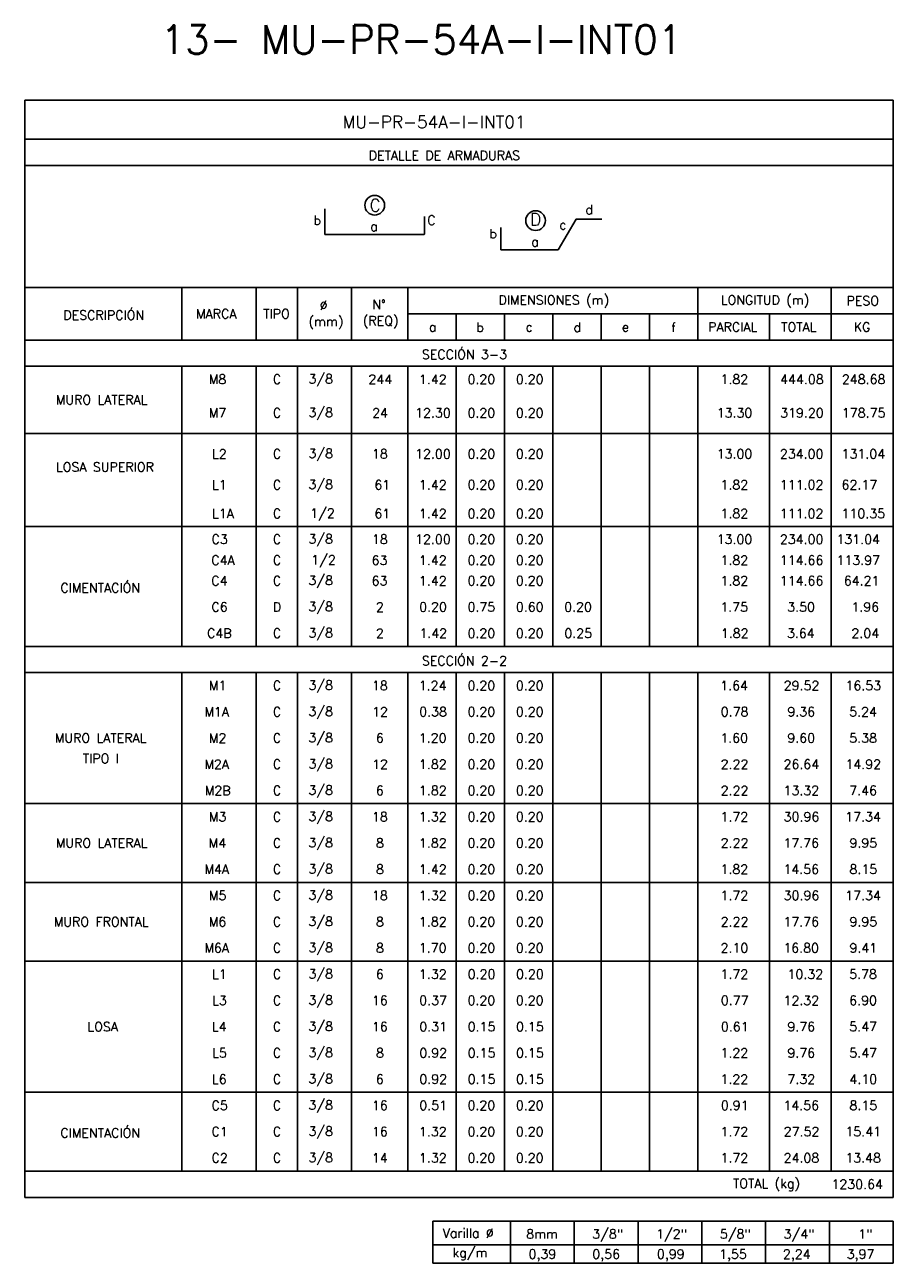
# Model space of a CAD drawing. Header units: metres. Extents: x -344 to 326, y 129 to 266.
# Tile 8 of 15: x -110 to -85, y 150 to 186. Entities that reach past the tile are written whole.
import ezdxf
from ezdxf.enums import TextEntityAlignment as Align

# ---------------------------------------------------------------- set-up
doc = ezdxf.new("R2010")
doc.units = ezdxf.units.M
for name, color, linetype in [('XREF-SE-CUADROS DE DESPIECE - HUAURA_PQT4$0$21', 3, 'Continuous'), ('XREF-SE-CUADROS DE DESPIECE - HUAURA_PQT4$0$21C', 3, 'Continuous'), ('XREF-SE-CUADROS DE DESPIECE - HUAURA_PQT4$0$23', 2, 'Continuous'), ('XREF-SE-CUADROS DE DESPIECE - HUAURA_PQT4$0$S-ANNO-TEXT', 7, 'Continuous'), ('XREF-SE-CUADROS DE DESPIECE - HUAURA_PQT4$0$S-LNWK-0006', 1, 'Continuous')]:
    doc.layers.add(name, color=color, linetype=linetype)
doc.styles.add('XREF-SE-CUADROS DE DESPIECE - HUAURA_PQT4$0$ROMANS-SP', font='romans.shx', dxfattribs={"width": 0.7})
doc.styles.add('XREF-SE-CUADROS DE DESPIECE - HUAURA_PQT4$0$TEGEPSA 100', font='romans.shx')

# ---------------------------------------------------------------- blocks, each defined once
blk = doc.blocks.new('XREF-SE-CUADROS DE DESPIECE - HUAURA_PQT4')
blk.add_line((-5.014, 64.734), (-5.014, 62.436))
at = {"layer": 'XREF-SE-CUADROS DE DESPIECE - HUAURA_PQT4$0$21'}
for p, q in [((-26.757, 72.91), (-1.397, 72.91)), ((-22.166, 72.91), (-22.166, 71.379)), ((-20, 72.91), (-20, 71.379)), ((-18.788, 72.91), (-18.788, 71.379)), ((-17.218, 72.91), (-17.218, 71.379)), ((-15.568, 72.91), (-15.568, 71.379)), ((-7.101, 72.91), (-7.101, 71.379)), ((-3.206, 72.91), (-3.206, 71.379)), ((-15.568, 72.14), (-1.397, 72.14)), ((-14.157, 72.14), (-14.157, 71.379)), ((-12.746, 72.14), (-12.746, 71.379)), ((-11.335, 72.14), (-11.335, 71.379)), ((-9.923, 72.14), (-9.923, 71.379)), ((-8.512, 72.14), (-8.512, 71.379)), ((-5.014, 72.14), (-5.014, 71.379)), ((-26.757, 71.379), (-1.397, 71.379)), ((-26.757, 70.617), (-1.397, 70.617)), ((-22.166, 70.617), (-22.166, 62.436)), ((-20, 70.617), (-20, 62.436)), ((-18.788, 70.617), (-18.788, 62.436)), ((-17.218, 70.617), (-17.218, 62.436)), ((-15.568, 70.617), (-15.568, 62.436)), ((-14.157, 70.617), (-14.157, 62.436)), ((-12.746, 70.617), (-12.746, 62.436)), ((-11.335, 70.617), (-11.335, 62.436)), ((-9.923, 70.617), (-9.923, 62.436)), ((-8.512, 70.617), (-8.512, 62.436)), ((-7.101, 70.617), (-7.101, 62.436)), ((-5.014, 70.617), (-5.014, 64.734)), ((-3.206, 70.617), (-3.206, 62.436)), ((-26.757, 68.654), (-1.397, 68.654)), ((-26.757, 65.931), (-1.397, 65.931)), ((-26.757, 62.436), (-22.166, 62.436)), ((-22.166, 62.436), (-1.397, 62.436)), ((-26.757, 61.674), (-1.397, 61.674)), ((-22.166, 61.674), (-22.166, 47.117)), ((-20, 61.674), (-20, 47.117)), ((-18.788, 61.674), (-18.788, 47.117)), ((-17.218, 61.674), (-17.218, 47.117)), ((-15.568, 61.674), (-15.568, 47.117)), ((-14.157, 61.674), (-14.157, 47.117)), ((-12.746, 61.674), (-12.746, 47.117)), ((-11.335, 61.674), (-11.335, 47.117)), ((-9.923, 61.674), (-9.923, 47.117)), ((-8.512, 61.674), (-8.512, 47.117)), ((-7.101, 61.674), (-7.101, 47.117)), ((-5.014, 61.674), (-5.014, 47.117)), ((-3.206, 61.674), (-3.206, 47.117)), ((-26.757, 57.843), (-1.397, 57.843)), ((-26.757, 55.544), (-1.397, 55.544)), ((-26.757, 53.246), (-1.397, 53.246)), ((-26.757, 49.415), (-1.397, 49.415)), ((-26.757, 47.117), (-1.397, 47.117)), ((-12.573, 45.653), (-12.573, 44.425)), ((-10.711, 45.653), (-10.711, 44.425)), ((-8.848, 45.653), (-8.848, 44.425)), ((-6.985, 45.653), (-6.985, 44.425)), ((-5.123, 45.653), (-5.123, 44.425)), ((-3.26, 45.653), (-3.26, 44.425)), ((-14.839, 44.965), (-1.397, 44.965))]:
    blk.add_line(p, q, dxfattribs=at)
at = {"layer": 'XREF-SE-CUADROS DE DESPIECE - HUAURA_PQT4$0$21C'}
for centre in [(-16.539, 75.315), (-11.841, 74.865)]:
    blk.add_circle(centre, 0.288, dxfattribs=at)
at = {"layer": 'XREF-SE-CUADROS DE DESPIECE - HUAURA_PQT4$0$23'}
for p, q in [((-26.757, 78.38), (-26.757, 46.343)), ((-1.397, 78.38), (-1.397, 46.343)), ((-26.757, 46.343), (-1.397, 46.343)), ((-14.839, 45.653), (-14.839, 44.425)), ((-14.839, 45.653), (-1.397, 45.653)), ((-14.839, 45.653), (-14.839, 44.425)), ((-1.397, 45.653), (-1.397, 44.425)), ((-14.839, 44.425), (-1.397, 44.425))]:
    blk.add_line(p, q, dxfattribs=at)
for points in [[(-1.397, 78.38), (-26.757, 78.38)], [(-1.397, 77.244), (-26.757, 77.244)], [(-1.397, 76.474), (-26.757, 76.474)]]:
    blk.add_lwpolyline(points, dxfattribs=at)
at = {"layer": 'XREF-SE-CUADROS DE DESPIECE - HUAURA_PQT4$0$S-LNWK-0006'}
blk.add_lwpolyline([(-15.081, 74.986), (-15.081, 74.476, -0.414214), (-15.094, 74.462), (-17.99, 74.462), (-17.99, 75.213)], format="xyb", dxfattribs=at)
at = {"layer": 'XREF-SE-CUADROS DE DESPIECE - HUAURA_PQT4$0$S-LNWK-0006', "flags": 128}
for points in [[(-9.906, 74.908), (-10.659, 74.908), (-11.183, 74.013), (-12.852, 74.013)], [(-12.852, 74.013), (-12.852, 74.661)]]:
    blk.add_lwpolyline(points, dxfattribs=at)
at = {"style": 'XREF-SE-CUADROS DE DESPIECE - HUAURA_PQT4$0$TEGEPSA 100'}
for s, p in [('DIMENSIONES (m)', (-12.924, 72.413)), ('LONGITUD (m)', (-6.431, 72.413)), ('DESCRIPCIÓN', (-25.631, 71.971)), ('Ø', (-18.144, 72.259)), ('N°', (-16.609, 72.282)), ('PESO', (-2.761, 72.391)), ('MARCA', (-21.754, 72.01)), ('TIPO', (-19.793, 72.01)), ('(mm)', (-18.471, 71.785)), ('(REQ)', (-16.884, 71.808)), ('a', (-14.958, 71.626)), ('b', (-13.569, 71.617)), ('c', (-12.133, 71.626)), ('d', (-10.735, 71.617)), ('e', (-9.323, 71.626)), ('f', (-7.878, 71.615)), ('PARCIAL', (-6.802, 71.625)), ('TOTAL', (-4.67, 71.625)), ('KG', (-2.549, 71.625)), ('M8', (-21.382, 70.099)), ('C', (-19.512, 70.099)), (' 3/8', (-18.658, 70.11)), ('244', (-16.722, 70.098)), ('1.42', (-15.246, 70.098)), ('0.20', (-13.829, 70.099)), ('0.20', (-12.417, 70.099)), ('1.82', (-6.441, 70.099)), ('444.08', (-4.699, 70.099)), ('248.68', (-2.897, 70.099)), ('MURO LATERAL', (-25.848, 69.501)), ('M7', (-21.381, 69.118)), ('C', (-19.512, 69.118)), (' 3/8', (-18.658, 69.129)), ('24', (-16.611, 69.118)), ('12.30', (-15.358, 69.118)), ('0.20', (-13.829, 69.118)), ('0.20', (-12.417, 69.118)), ('13.30', (-6.553, 69.118)), ('319.20', (-4.7, 69.118)), ('178.75', (-2.897, 69.118)), ('L2', (-21.287, 67.919)), ('C', (-19.512, 67.921)), (' 3/8', (-18.658, 67.932)), ('18', (-16.618, 67.921)), ('12.00', (-15.358, 67.921)), ('0.20', (-13.829, 67.921)), ('0.20', (-12.417, 67.921)), ('13.00', (-6.553, 67.921)), ('234.00', (-4.707, 67.921)), ('131.04', (-2.906, 67.921)), ('LOSA SUPERIOR', (-25.844, 67.538)), ('L1', (-21.287, 67.017)), ('C', (-19.512, 67.018)), (' 3/8', (-18.658, 67.028)), ('61', (-16.548, 67.016)), ('1.42', (-15.246, 67.017)), ('0.20', (-13.829, 67.018)), ('0.20', (-12.417, 67.018)), ('1.82', (-6.441, 67.018)), ('111.02', (-4.709, 67.018)), ('62.17', (-2.906, 67.018)), ('L1A', (-21.287, 66.178)), ('C', (-19.512, 66.179)), ('1/2', (-18.422, 66.19)), ('61', (-16.548, 66.177)), ('1.42', (-15.246, 66.178)), ('0.20', (-13.829, 66.179)), ('0.20', (-12.417, 66.179)), ('1.82', (-6.441, 66.179)), ('111.02', (-4.709, 66.179)), ('110.35', (-2.906, 66.179)), ('C3', (-21.302, 65.427)), ('C', (-19.512, 65.427)), (' 3/8', (-18.658, 65.438)), ('18', (-16.618, 65.427)), ('12.00', (-15.358, 65.427)), ('0.20', (-13.829, 65.427)), ('0.20', (-12.417, 65.427)), ('13.00', (-6.553, 65.427)), ('234.00', (-4.707, 65.427)), ('131.04', (-3.056, 65.427)), ('C4A', (-21.309, 64.815)), ('C', (-19.512, 64.815)), ('1/2', (-18.39, 64.826)), ('63', (-16.627, 64.813)), ('1.42', (-15.246, 64.814)), ('0.20', (-13.829, 64.815)), ('0.20', (-12.417, 64.815)), ('1.82', (-6.441, 64.815)), ('114.66', (-4.709, 64.815)), ('113.97', (-3.056, 64.815)), ('CIMENTACIÓN', (-25.716, 64.01)), ('C4', (-21.309, 64.217)), ('C', (-19.512, 64.217)), (' 3/8', (-18.658, 64.227)), ('63', (-16.627, 64.215)), ('1.42', (-15.246, 64.215)), ('0.20', (-13.829, 64.217)), ('0.20', (-12.417, 64.217)), ('1.82', (-6.441, 64.217)), ('114.66', (-4.709, 64.217)), ('64.21', (-2.84, 64.217)), ('C6', (-21.306, 63.45)), ('D', (-19.512, 63.45)), (' 3/8', (-18.658, 63.461)), ('2', (-16.501, 63.448)), ('0.20', (-15.24, 63.45)), ('0.75', (-13.829, 63.45)), ('0.60', (-12.417, 63.45)), ('0.20', (-11.006, 63.45)), ('1.75', (-6.446, 63.45)), ('3.50', (-4.492, 63.45)), ('1.96', (-2.618, 63.45)), ('C4B', (-21.434, 62.684)), ('C', (-19.512, 62.684)), (' 3/8', (-18.658, 62.695)), ('2', (-16.501, 62.682)), ('1.42', (-15.235, 62.684)), ('0.20', (-13.829, 62.684)), ('0.20', (-12.417, 62.684)), ('0.25', (-11.001, 62.684)), ('1.82', (-6.431, 62.684)), ('3.64', (-4.499, 62.684)), ('2.04', (-2.618, 62.684)), ('M1', (-21.379, 61.156)), ('C', (-19.512, 61.156)), (' 3/8', (-18.658, 61.167)), ('18', (-16.618, 61.156)), ('1.24', (-15.252, 61.155)), ('0.20', (-13.829, 61.156)), ('0.20', (-12.417, 61.156)), ('1.64', (-6.447, 61.156)), ('29.52', (-4.595, 61.156)), ('16.53', (-2.792, 61.156)), ('M1A', (-21.51, 60.39)), ('C', (-19.512, 60.39)), (' 3/8', (-18.658, 60.401)), ('12', (-16.615, 60.388)), ('0.38', (-15.238, 60.39)), ('0.20', (-13.829, 60.39)), ('0.20', (-12.417, 60.39)), ('0.78', (-6.434, 60.39)), ('9.36', (-4.487, 60.39)), ('5.24', (-2.683, 60.39)), ('MURO LATERAL', (-25.877, 59.624)), ('M2', (-21.379, 59.623)), ('C', (-19.512, 59.624)), (' 3/8', (-18.658, 59.635)), ('6', (-16.503, 59.624)), ('1.20', (-15.25, 59.624)), ('0.20', (-13.829, 59.624)), ('0.20', (-12.417, 59.624)), ('1.60', (-6.446, 59.624)), ('9.60', (-4.488, 59.624)), ('5.38', (-2.68, 59.624)), ('TIPO I', (-25.061, 59.027)), ('M2A', (-21.51, 58.856)), ('C', (-19.512, 58.858)), (' 3/8', (-18.658, 58.869)), ('12', (-16.615, 58.856)), ('1.82', (-15.246, 58.858)), ('0.20', (-13.829, 58.858)), ('0.20', (-12.417, 58.858)), ('2.22', (-6.435, 58.857)), ('26.64', (-4.601, 58.858)), ('14.92', (-2.793, 58.858)), ('M2B', (-21.497, 58.09)), ('C', (-19.512, 58.092)), (' 3/8', (-18.658, 58.103)), ('6', (-16.503, 58.092)), ('1.82', (-15.246, 58.092)), ('0.20', (-13.829, 58.092)), ('0.20', (-12.417, 58.092)), ('2.22', (-6.435, 58.091)), ('13.32', (-4.601, 58.092)), ('7.46', (-2.681, 58.092)), ('M3', (-21.378, 57.325)), ('C', (-19.512, 57.325)), (' 3/8', (-18.658, 57.336)), ('18', (-16.618, 57.325)), ('1.32', (-15.246, 57.325)), ('0.20', (-13.829, 57.325)), ('0.20', (-12.417, 57.325)), ('1.72', (-6.441, 57.324)), ('30.96', (-4.597, 57.325)), ('17.34', (-2.798, 57.325)), ('MURO LATERAL', (-25.848, 56.559)), ('M4', (-21.385, 56.559)), ('C', (-19.512, 56.559)), (' 3/8', (-18.658, 56.57)), ('8', (-16.5, 56.559)), ('1.82', (-15.246, 56.559)), ('0.20', (-13.829, 56.559)), ('0.20', (-12.417, 56.559)), ('2.22', (-6.435, 56.558)), ('17.76', (-4.605, 56.559)), ('9.95', (-2.675, 56.559)), ('M4A', (-21.51, 55.793)), ('C', (-19.512, 55.793)), (' 3/8', (-18.658, 55.804)), ('8', (-16.5, 55.793)), ('1.42', (-15.246, 55.792)), ('0.20', (-13.829, 55.793)), ('0.20', (-12.417, 55.793)), ('1.82', (-6.441, 55.793)), ('14.56', (-4.605, 55.793)), ('8.15', (-2.675, 55.793)), (' 3/8', (-18.658, 55.038)), ('M5', (-21.378, 55.028)), ('C', (-19.512, 55.027)), ('18', (-16.618, 55.027)), ('1.32', (-15.246, 55.027)), ('0.20', (-13.829, 55.027)), ('0.20', (-12.417, 55.027)), ('1.72', (-6.441, 55.026)), ('30.96', (-4.597, 55.027)), ('17.34', (-2.798, 55.027)), ('MURO FRONTAL', (-25.908, 54.261)), ('M6', (-21.382, 54.261)), ('C', (-19.512, 54.261)), (' 3/8', (-18.658, 54.272)), ('8', (-16.5, 54.261)), ('1.82', (-15.246, 54.261)), ('0.20', (-13.829, 54.261)), ('0.20', (-12.417, 54.261)), ('2.22', (-6.435, 54.26)), ('17.76', (-4.605, 54.261)), ('9.95', (-2.675, 54.261)), ('M6A', (-21.51, 53.495)), ('C', (-19.512, 53.495)), (' 3/8', (-18.658, 53.506)), ('8', (-16.5, 53.495)), ('1.70', (-15.25, 53.495)), ('0.20', (-13.829, 53.495)), ('0.20', (-12.417, 53.495)), ('2.10', (-6.439, 53.495)), ('16.80', (-4.606, 53.495)), ('9.41', (-2.676, 53.495)), ('L1', (-21.287, 52.728)), ('C', (-19.512, 52.729)), (' 3/8', (-18.658, 52.739)), ('6', (-16.503, 52.729)), ('1.32', (-15.246, 52.729)), ('0.20', (-13.823, 52.729)), ('0.20', (-12.412, 52.729)), ('1.72', (-6.441, 52.729)), ('10.32', (-4.484, 52.729)), ('5.78', (-2.683, 52.73)), ('L3', (-21.286, 51.962)), ('C', (-19.512, 51.962)), (' 3/8', (-18.658, 51.973)), ('16', (-16.618, 51.963)), ('0.37', (-15.237, 51.962)), ('0.20', (-13.829, 51.962)), ('0.20', (-12.417, 51.962)), ('0.77', (-6.432, 51.962)), ('12.32', (-4.601, 51.962)), ('6.90', (-2.682, 51.962)), ('LOSA', (-24.927, 51.196)), ('L4', (-21.292, 51.196)), ('C', (-19.512, 51.196)), (' 3/8', (-18.658, 51.207)), ('16', (-16.618, 51.196)), ('0.31', (-15.236, 51.196)), ('0.15', (-13.823, 51.196)), ('0.15', (-12.412, 51.196)), ('0.61', (-6.431, 51.196)), ('9.76', (-4.487, 51.196)), ('5.47', (-2.679, 51.198)), ('L5', (-21.286, 50.431)), ('C', (-19.512, 50.43)), (' 3/8', (-18.658, 50.441)), ('8', (-16.5, 50.43)), ('0.92', (-15.235, 50.43)), ('0.15', (-13.823, 50.43)), ('0.15', (-12.412, 50.43)), ('1.22', (-6.441, 50.429)), ('9.76', (-4.487, 50.43)), ('5.47', (-2.679, 50.431)), ('L6', (-21.29, 49.664)), ('C', (-19.512, 49.664)), (' 3/8', (-18.658, 49.675)), ('6', (-16.503, 49.664)), ('0.92', (-15.235, 49.664)), ('0.15', (-13.823, 49.664)), ('0.15', (-12.412, 49.664)), ('1.22', (-6.441, 49.663)), ('7.32', (-4.486, 49.664)), ('4.10', (-2.676, 49.664)), (' 3/8', (-18.658, 48.909)), ('C5', (-21.302, 48.898)), ('C', (-19.512, 48.898)), ('16', (-16.618, 48.898)), ('0.51', (-15.236, 48.898)), ('0.20', (-13.829, 48.898)), ('0.20', (-12.417, 48.898)), ('0.91', (-6.431, 48.898)), ('14.56', (-4.605, 48.898)), ('8.15', (-2.675, 48.898)), ('CIMENTACIÓN', (-25.716, 48.093)), ('C1', (-21.303, 48.132)), ('C', (-19.512, 48.132)), (' 3/8', (-18.658, 48.143)), ('16', (-16.618, 48.132)), ('1.32', (-15.246, 48.132)), ('0.20', (-13.829, 48.132)), ('0.20', (-12.417, 48.132)), ('1.72', (-6.441, 48.131)), ('27.52', (-4.595, 48.132)), ('15.41', (-2.793, 48.133)), ('C2', (-21.303, 47.365)), ('C', (-19.512, 47.366)), (' 3/8', (-18.658, 47.376)), ('14', (-16.62, 47.365)), ('1.32', (-15.246, 47.366)), ('0.20', (-13.829, 47.366)), ('0.20', (-12.417, 47.366)), ('1.72', (-6.441, 47.365)), ('24.08', (-4.598, 47.366)), ('13.48', (-2.796, 47.366))]:
    blk.add_text(s, height=0.27, dxfattribs=at).set_placement(p)
at = {"layer": 'Defpoints', "style": 'XREF-SE-CUADROS DE DESPIECE - HUAURA_PQT4$0$ROMANS-SP'}
blk.add_text('13- MU-PR-54A-I-INT01', height=0.83433, dxfattribs=at).set_placement((-22.791, 79.735))
at = {"layer": 'XREF-SE-CUADROS DE DESPIECE - HUAURA_PQT4$0$23', "style": 'XREF-SE-CUADROS DE DESPIECE - HUAURA_PQT4$0$TEGEPSA 100'}
for s, p in [('SECCIÓN 3-3', (-15.16, 70.824)), ('SECCIÓN 2-2', (-15.161, 61.881)), ('TOTAL (kg)', (-6.076, 46.62)), ('1230.64', (-3.201, 46.595))]:
    blk.add_text(s, height=0.27, dxfattribs=at).set_placement(p)
at = {"layer": 'XREF-SE-CUADROS DE DESPIECE - HUAURA_PQT4$0$S-ANNO-TEXT', "color": 4, "style": 'XREF-SE-CUADROS DE DESPIECE - HUAURA_PQT4$0$TEGEPSA 100'}
blk.add_text('MU-PR-54A-I-INT01', height=0.36233, dxfattribs=at).set_placement((-17.477, 77.564))
at = {"layer": 'XREF-SE-CUADROS DE DESPIECE - HUAURA_PQT4$0$S-ANNO-TEXT', "style": 'XREF-SE-CUADROS DE DESPIECE - HUAURA_PQT4$0$TEGEPSA 100'}
for s, height, p in [('DETALLE DE ARMADURAS', 0.27006, (-16.715, 76.635)), ('Varilla %%C', 0.27, (-14.554, 45.17)), ('8mm', 0.27, (-12.114, 45.144)), ('3/8"', 0.27, (-10.186, 45.144)), ('1/2"', 0.27, (-8.323, 45.144)), ('5/8"', 0.27, (-6.46, 45.144)), ('3/4"', 0.27, (-4.598, 45.144)), ('1"', 0.27, (-2.419, 45.144)), ('kg/m', 0.27, (-14.267, 44.6)), ('0,39', 0.27, (-12.047, 44.555)), ('0,56', 0.27, (-10.184, 44.555)), ('0,99', 0.27, (-8.299, 44.555)), ('1,55', 0.27, (-6.482, 44.555)), ('2,24', 0.27, (-4.619, 44.555)), ('3,97', 0.27, (-2.756, 44.555))]:
    blk.add_text(s, height=height, dxfattribs=at).set_placement(p)
for s, height, p in [('C', 0.362, (-16.525, 75.133)), ('d', 0.27, (-10.276, 75.052)), ('D', 0.362, (-11.839, 74.72)), ('a', 0.27, (-16.561, 74.562)), ('b', 0.27, (-13.079, 74.35)), ('a', 0.27, (-11.857, 74.115))]:
    blk.add_text(s, height=height, dxfattribs=at).set_placement(p, align=Align.CENTER)
for s, p in [('b', (-18.106, 74.741)), ('C', (-14.759, 74.741)), ('c', (-10.938, 74.609))]:
    blk.add_text(s, height=0.27, dxfattribs=at).set_placement(p, align=Align.RIGHT)

msp = doc.modelspace()

# ---------------------------------------------------------------- block references
msp.add_blockref('XREF-SE-CUADROS DE DESPIECE - HUAURA_PQT4', (-83.359, 105.83))

doc.saveas('drawing.dxf')
